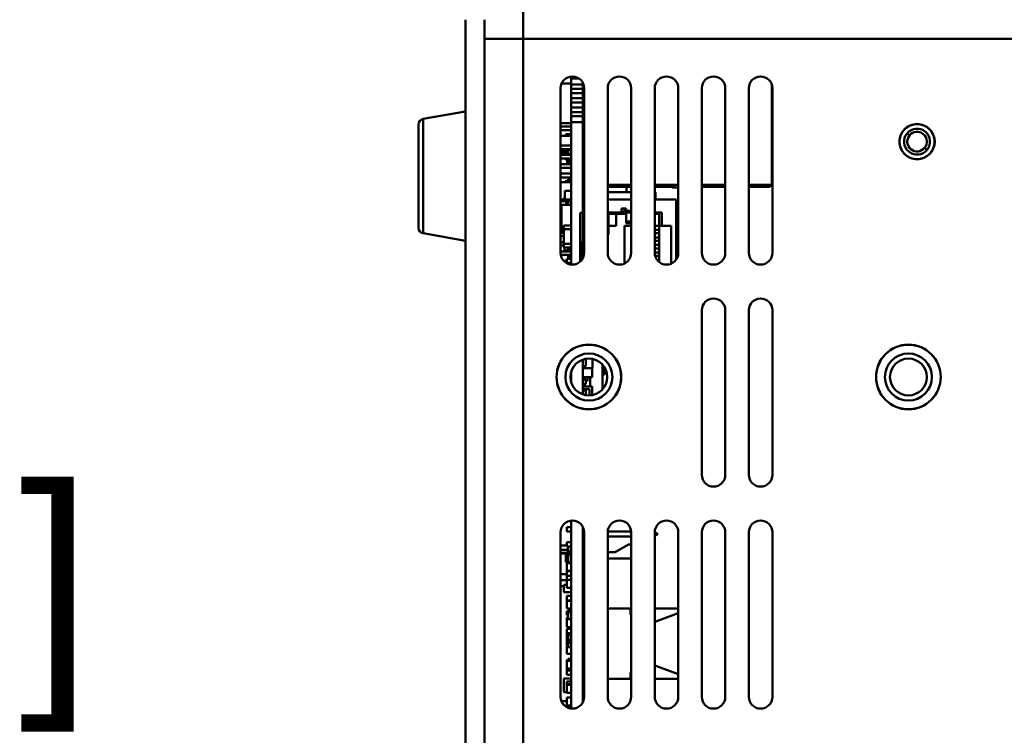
# Model space of a CAD drawing. Header units: inches. Extents: x 2.9 to 75, y -2.3 to 43.7.
# Tile 13 of 155: x 12.5 to 17.8, y 16.7 to 20.5. Entities that reach past the tile are written whole.
import ezdxf

# ---------------------------------------------------------------- set-up
doc = ezdxf.new("R2010")
doc.units = ezdxf.units.IN
doc.header["$MEASUREMENT"] = 0
for name, color, linetype, lineweight in [('Dimensions(ROSSANSI)', 7, 'Continuous', 25), ('Visible Edges(ROSSANSI)', 7, 'Continuous', 50), ('Visible Tangent Edges(ROSSANSI)', 7, 'Continuous', 50)]:
    doc.layers.add(name, color=color, linetype=linetype, lineweight=lineweight)
doc.styles.add('DEFAULT-ROSSANSI', font='arial.ttf')
doc.dimstyles.new('DEFAULT-ROSSANSI', dxfattribs={"dimtxt": 1, "dimasz": 0.098425, "dimexe": 0.125, "dimexo": 0.0625, "dimgap": 0.031496, "dimtad": 0, "dimtih": 1, "dimtoh": 1, "dimrnd": 1e-08, "dimzin": 0, "dimdsep": 46, "dimtxsty": 'DEFAULT-ROSSANSI', "dimcen": 0.09, "dimdle": 0.393701, "dimclrd": 7, "dimclre": 7, "dimclrt": 179, "dimadec": 0, "dimazin": 0, "dimtfac": 1, "dimtofl": 0, "dimtmove": 0, "dimatfit": 3, "dimfxl": 1, "dimtolj": 1, "dimtzin": 0, "dimlwd": 25, "dimlwe": 25, "dimarcsym": 0})

# ---------------------------------------------------------------- blocks, each defined once
blk = doc.blocks.new('*D6')
at = {"layer": 'Defpoints', "color": 0}
for p in [(20.4241, 20.8044), (17.2597, 10.0939), (23.203, 7.5773)]:
    blk.add_point(p, dxfattribs=at)
at = {"layer": 'Dimensions(ROSSANSI)', "color": 7, "lineweight": 25}
for p, q in [((20.4816, 20.78), (27.6449, 17.7468)), ((27.4914, 17.7049), (24.4043, 10.4143)), ((17.3172, 10.0695), (23.3181, 7.5285)), ((23.2413, 7.6679), (23.8348, 9.0695))]:
    blk.add_line(p, q, dxfattribs=at)
at = {"layer": 'Dimensions(ROSSANSI)', "color": 7}
for points in [[(27.4763, 17.7113), (27.5066, 17.6985), (27.5298, 17.7955)], [(23.2262, 7.6743), (23.2564, 7.6615), (23.203, 7.5773)]]:
    blk.add_solid(points, dxfattribs=at)
at = {"layer": 'Dimensions(ROSSANSI)', "color": 179, "lineweight": 25, "insert": (20.1629, 10.3828), "char_height": 1, "attachment_point": 1, "style": 'DEFAULT-ROSSANSI'}
blk.add_mtext('\\A1;11.10 [281.9]', dxfattribs=at)
blk = doc.blocks.new('*D10')
at = {"layer": 'Defpoints', "color": 0}
for p in [(19.8209, 25.724), (20.3454, 20.6186), (14.9174, 20.4942), (14.9174, 7.7999)]:
    blk.add_point(p, dxfattribs=at)
at = {"layer": 'Dimensions(ROSSANSI)', "color": 7, "lineweight": 25}
for p, q in [((14.9174, 20.5567), (14.9174, 26.5076)), ((20.3698, 20.6762), (22.212, 25.0268))]:
    blk.add_line(p, q, dxfattribs=at)
for start, end in [(81.72058, 89.69653), (67.35347, 75.29278)]:
    blk.add_arc((14.9174, 7.7999), 18.5827, start, end, dxfattribs=at)
at = {"layer": 'Dimensions(ROSSANSI)', "color": 7}
for points in [[(15.0158, 26.3659), (15.0159, 26.3987), (14.9174, 26.3826)], [(22.0789, 24.965), (22.0662, 24.9347), (22.1633, 24.9117)]]:
    blk.add_solid(points, dxfattribs=at)
at = {"layer": 'Dimensions(ROSSANSI)', "color": 179, "lineweight": 25, "insert": (17.6248, 26.5221), "char_height": 1, "attachment_point": 1, "style": 'DEFAULT-ROSSANSI'}
blk.add_mtext('\\A1;23°', dxfattribs=at)
blk = doc.blocks.new('*D11')
at = {"layer": 'Defpoints', "color": 0}
for p in [(14.9174, 20.4942), (17.3594, 10.2801), (15.5749, 2.791), (14.9174, -2.3416)]:
    blk.add_point(p, dxfattribs=at)
at = {"layer": 'Dimensions(ROSSANSI)', "color": 7, "lineweight": 25}
for p, q in [((14.9174, 20.4317), (14.9174, 2.7079)), ((17.3475, 10.2188), (15.8766, 2.616))]:
    blk.add_line(p, q, dxfattribs=at)
for start, end in [(90, 92.4169), (80.1398, 88.9102)]:
    blk.add_arc((14.9174, -2.3416), 5.1745, start, end, dxfattribs=at)
at = {"layer": 'Dimensions(ROSSANSI)', "color": 7}
for points in [[(15.0157, 2.8156), (15.016, 2.8484), (14.9174, 2.8329)], [(15.8065, 2.7726), (15.8005, 2.7404), (15.9003, 2.7387)]]:
    blk.add_solid(points, dxfattribs=at)
at = {"layer": 'Dimensions(ROSSANSI)', "color": 179, "lineweight": 25, "insert": (12.8, 3.1978), "char_height": 1, "attachment_point": 1, "style": 'DEFAULT-ROSSANSI'}
blk.add_mtext('\\A1;11°', dxfattribs=at)
blk = doc.blocks.new('*D12')
at = {"layer": 'Defpoints', "color": 0}
for p in [(18.9095, 20.6244), (7.7622, 12.3368), (16.9617, 10.557)]:
    blk.add_point(p, dxfattribs=at)
at = {"layer": 'Dimensions(ROSSANSI)', "color": 7, "lineweight": 25}
for p, q in [((18.8482, 20.6362), (9.5873, 22.428)), ((9.6913, 22.3076), (8.8662, 18.0429)), ((7.7809, 12.4335), (8.6061, 16.6982)), ((16.9004, 10.5688), (7.6395, 12.3606))]:
    blk.add_line(p, q, dxfattribs=at)
at = {"layer": 'Dimensions(ROSSANSI)', "color": 7}
for points in [[(9.6752, 22.3107), (9.7074, 22.3045), (9.71, 22.4042)], [(7.7648, 12.4366), (7.797, 12.4304), (7.7622, 12.3368)]]:
    blk.add_solid(points, dxfattribs=at)
at = {"layer": 'Dimensions(ROSSANSI)', "color": 179, "lineweight": 25, "insert": (4.7795, 18.0114), "char_height": 1, "attachment_point": 1, "style": 'DEFAULT-ROSSANSI'}
blk.add_mtext('\\A1;10.25 [260.5]', dxfattribs=at)
blk = doc.blocks.new('*D13')
at = {"layer": 'Defpoints', "color": 0}
for p in [(15.1212, 20.698), (3.624, 10.557), (16.9617, 10.557)]:
    blk.add_point(p, dxfattribs=at)
at = {"layer": 'Dimensions(ROSSANSI)', "color": 7, "lineweight": 25}
for p, q in [((15.0587, 20.698), (3.499, 20.698)), ((3.624, 20.5995), (3.624, 19.6156)), ((3.624, 10.6554), (3.624, 11.6393)), ((16.8992, 10.557), (3.499, 10.557))]:
    blk.add_line(p, q, dxfattribs=at)
at = {"layer": 'Dimensions(ROSSANSI)', "color": 7}
for points in [[(3.6076, 20.5995), (3.6404, 20.5995), (3.624, 20.698)], [(3.6076, 10.6554), (3.6404, 10.6554), (3.624, 10.557)]]:
    blk.add_solid(points, dxfattribs=at)
at = {"layer": 'Dimensions(ROSSANSI)', "color": 179, "lineweight": 25, "insert": (2.9831, 11.6708), "char_height": 1, "attachment_point": 1, "rotation": 90, "style": 'DEFAULT-ROSSANSI'}
blk.add_mtext('\\A1;10.14 [257.6]', dxfattribs=at)

msp = doc.modelspace()

# ---------------------------------------------------------------- linework, layer by layer
at = {"layer": 'Visible Edges(ROSSANSI)'}
for p, q in [((15.2231, 20.5961), (15.2231, 20.3923)), ((14.9174, 20.4942), (14.9174, 11.4438)), ((15.0193, 11.4438), (15.0193, 20.4942)), ((15.2231, 20.3923), (15.0193, 20.3923)), ((15.4794, 20.1556), (15.4287, 20.1556)), ((15.4794, 20.1811), (15.4794, 20.192)), ((15.4794, 20.1498), (15.4794, 20.1811)), ((15.4794, 20.1811), (15.5212, 20.1811)), ((15.5414, 20.1498), (15.4794, 20.1498)), ((15.4794, 20.1275), (15.4794, 20.1498)), ((15.5414, 20.1579), (15.5414, 20.1498)), ((15.5414, 20.1498), (15.5414, 20.1275)), ((16.5453, 20.1481), (16.5453, 19.6168)), ((15.4231, 20.1298), (15.4231, 19.2548)), ((15.4794, 20.1034), (15.4794, 20.1275)), ((15.4794, 20.1275), (15.5414, 20.1275)), ((15.5414, 20.1034), (15.4794, 20.1034)), ((15.4794, 20.0775), (15.4794, 20.1034)), ((15.5414, 20.1275), (15.5414, 20.1034)), ((15.5414, 20.1034), (15.5414, 20.0775)), ((15.5481, 19.2548), (15.5481, 20.1298)), ((15.6731, 20.1298), (15.6731, 19.2548)), ((15.7981, 19.2548), (15.7981, 20.1298)), ((15.9231, 20.1298), (15.9231, 19.2548)), ((16.0481, 19.2548), (16.0481, 20.1298)), ((16.1731, 20.1298), (16.1731, 19.2548)), ((16.2981, 19.2548), (16.2981, 20.1298)), ((16.4231, 20.1298), (16.4231, 19.2548)), ((16.5481, 19.2548), (16.5481, 20.1298)), ((15.4794, 20.0534), (15.4794, 20.0775)), ((15.4794, 20.0775), (15.5414, 20.0775)), ((15.5414, 20.0534), (15.4794, 20.0534)), ((15.4794, 20.0275), (15.4794, 20.0534)), ((15.5414, 20.0775), (15.5414, 20.0534)), ((15.5414, 20.0534), (15.5414, 20.0275)), ((14.6922, 19.9663), (14.9174, 20.006)), ((15.4794, 20.0034), (15.4794, 20.0275)), ((15.4794, 20.0275), (15.5414, 20.0275)), ((15.5414, 20.0034), (15.4794, 20.0034)), ((15.4794, 19.9811), (15.4794, 20.0034)), ((15.5414, 20.0275), (15.5414, 20.0034)), ((15.5414, 20.0034), (15.5414, 19.9811)), ((14.6674, 19.3883), (14.6674, 19.9368)), ((15.4794, 19.9436), (15.4231, 19.9436)), ((15.4794, 19.9498), (15.4794, 19.9811)), ((15.4794, 19.9811), (15.5414, 19.9811)), ((15.5414, 19.9498), (15.4794, 19.9498)), ((15.4794, 19.1926), (15.4794, 19.9498)), ((15.5414, 19.9811), (15.5414, 19.9498)), ((15.5414, 19.9498), (15.5414, 19.5291)), ((15.4794, 19.9259), (15.4231, 19.9259)), ((15.4794, 19.9062), (15.4231, 19.9062)), ((15.4514, 19.8861), (15.4514, 19.8761)), ((15.4794, 19.8861), (15.4514, 19.8861)), ((15.5481, 19.9327), (15.5414, 19.9321)), ((15.5424, 19.8107), (15.5424, 19.9322)), ((15.5481, 19.9259), (15.5424, 19.9259)), ((15.5481, 19.9062), (15.5424, 19.9062)), ((15.5424, 19.9056), (15.5434, 19.9056)), ((15.5434, 19.8456), (15.5434, 19.9056)), ((15.4794, 19.8761), (15.4231, 19.8761)), ((15.5424, 19.8456), (15.5434, 19.8456)), ((15.5481, 19.8761), (15.5434, 19.8761)), ((15.4231, 19.8261), (15.4794, 19.8261)), ((15.4794, 19.8259), (15.4231, 19.8259)), ((15.4794, 19.8062), (15.4231, 19.8062)), ((15.4231, 19.7961), (15.4634, 19.7961)), ((15.4634, 19.7836), (15.4231, 19.7836)), ((15.4381, 19.8062), (15.4381, 19.7961)), ((15.4514, 19.7981), (15.4514, 19.7961)), ((15.4634, 19.7981), (15.4514, 19.7981)), ((15.4514, 19.7836), (15.4514, 19.7759)), ((15.4794, 19.8026), (15.4634, 19.8026)), ((15.4634, 19.8026), (15.4634, 19.7786)), ((15.4794, 19.7786), (15.4634, 19.7786)), ((15.5414, 19.8107), (15.5424, 19.8107)), ((15.5424, 19.8261), (15.5481, 19.8261)), ((15.5481, 19.8259), (15.5424, 19.8259)), ((15.5424, 19.8117), (15.5481, 19.8117)), ((15.4794, 19.7759), (15.4231, 19.7759)), ((15.4794, 19.7562), (15.4231, 19.7562)), ((15.4794, 19.7259), (15.4231, 19.7259)), ((15.4514, 19.7562), (15.4514, 19.7491)), ((15.4794, 19.7491), (15.4514, 19.7491)), ((15.4574, 19.7491), (15.4574, 19.7259)), ((15.4634, 19.7491), (15.4634, 19.7411)), ((15.4634, 19.7411), (15.4634, 19.7391)), ((15.4794, 19.7411), (15.4634, 19.7411)), ((15.4794, 19.7391), (15.4634, 19.7391)), ((15.5414, 19.7716), (15.5481, 19.7716)), ((15.5414, 19.7676), (15.5424, 19.7676)), ((15.5414, 19.7461), (15.5481, 19.7461)), ((15.5424, 19.7461), (15.5424, 19.7676)), ((15.5424, 19.7496), (15.5481, 19.7496)), ((15.4794, 19.7062), (15.4231, 19.7062)), ((15.4794, 19.6759), (15.4231, 19.6759)), ((15.5414, 19.6911), (15.5481, 19.6911)), ((15.5424, 19.6696), (15.5424, 19.6911)), ((15.5424, 19.6796), (15.5481, 19.6796)), ((15.4794, 19.6562), (15.4231, 19.6562)), ((15.4794, 19.6311), (15.4231, 19.6311)), ((15.5414, 19.6696), (15.5424, 19.6696)), ((15.5414, 19.6556), (15.5481, 19.6556)), ((15.5414, 19.6331), (15.5481, 19.6331)), ((15.5414, 19.6311), (15.5481, 19.6311)), ((15.4455, 19.5842), (15.4455, 19.5389)), ((15.4794, 19.5842), (15.4455, 19.5842)), ((15.6731, 19.6168), (15.7981, 19.6168)), ((15.6731, 19.6049), (15.7981, 19.6049)), ((15.6731, 19.5776), (15.7981, 19.5776)), ((15.7734, 19.5776), (15.7734, 19.6049)), ((15.9231, 19.6168), (16.0481, 19.6168)), ((15.9231, 19.6049), (16.0158, 19.6049)), ((15.9231, 19.5776), (15.9264, 19.5776)), ((15.9264, 19.5389), (15.9264, 19.5776)), ((16.0158, 19.6168), (16.0158, 19.6022)), ((16.0158, 19.6022), (16.0276, 19.6022)), ((16.0414, 19.6022), (16.0276, 19.6022)), ((16.1731, 19.6168), (16.2981, 19.6168)), ((16.1731, 19.6049), (16.2981, 19.6049)), ((16.4231, 19.6168), (16.5453, 19.6168)), ((16.4231, 19.6049), (16.5364, 19.6049)), ((16.5364, 19.6168), (16.5364, 19.6049)), ((15.4231, 19.5389), (15.4794, 19.5389)), ((15.4231, 19.5291), (15.4794, 19.5291)), ((15.444, 19.5489), (15.444, 19.5389)), ((15.4455, 19.5489), (15.444, 19.5489)), ((15.453, 19.5291), (15.453, 19.5106)), ((15.4794, 19.5291), (15.4634, 19.5291)), ((15.4634, 19.5291), (15.4634, 19.5106)), ((15.4727, 19.5291), (15.4727, 19.5291)), ((15.5414, 19.5489), (15.5481, 19.5489)), ((15.5414, 19.5389), (15.5481, 19.5389)), ((15.5481, 19.5291), (15.5414, 19.5291)), ((15.5414, 19.5291), (15.5414, 19.4676)), ((15.5481, 19.5489), (15.5481, 19.5389)), ((15.5481, 19.5489), (15.5481, 19.5489)), ((15.6731, 19.5389), (15.7981, 19.5389)), ((15.9231, 19.5389), (16.0364, 19.5389)), ((16.0364, 19.5389), (16.0364, 19.4676)), ((15.4268, 19.3946), (15.4268, 19.5106)), ((15.4794, 19.5106), (15.4268, 19.5106)), ((15.5414, 19.4676), (15.5266, 19.4676)), ((15.5266, 19.2076), (15.5266, 19.4676)), ((15.7464, 19.4701), (15.6731, 19.4701)), ((15.7464, 19.4901), (15.7464, 19.4701)), ((15.7714, 19.4901), (15.7464, 19.4901)), ((15.7714, 19.4776), (15.7574, 19.4776)), ((15.7574, 19.4776), (15.7574, 19.4621)), ((15.7714, 19.4776), (15.7714, 19.4901)), ((15.7714, 19.4776), (15.7714, 19.4689)), ((15.7714, 19.4219), (15.7714, 19.4689)), ((15.9614, 19.4701), (15.9231, 19.4701)), ((15.9614, 19.3991), (15.9614, 19.4701)), ((16.0481, 19.4676), (16.0364, 19.4676)), ((15.6774, 19.4621), (15.6774, 19.3516)), ((15.7574, 19.4621), (15.6774, 19.4621)), ((15.7174, 19.3976), (15.7174, 19.4621)), ((15.7574, 19.4621), (15.7714, 19.4621)), ((15.7714, 19.4219), (15.7714, 19.4126)), ((15.7981, 19.4126), (15.7714, 19.4126)), ((15.9464, 19.4621), (15.9231, 19.4621)), ((15.9464, 19.3991), (15.9464, 19.4621)), ((15.4231, 19.3936), (15.44, 19.3936)), ((15.44, 19.3616), (15.4231, 19.3616)), ((15.44, 19.3946), (15.4268, 19.3946)), ((15.4324, 19.3936), (15.4324, 19.3616)), ((15.44, 19.4006), (15.4794, 19.4006)), ((15.44, 19.3809), (15.44, 19.4006)), ((15.44, 19.3022), (15.44, 19.3809)), ((15.44, 19.3809), (15.4794, 19.3809)), ((15.6774, 19.3976), (15.7174, 19.3976)), ((15.7624, 19.1983), (15.7624, 19.3991)), ((15.7624, 19.3991), (15.7981, 19.3991)), ((15.9231, 19.3991), (15.9464, 19.3991)), ((15.9231, 19.3766), (15.9464, 19.3766)), ((15.9464, 19.3991), (15.9614, 19.3991)), ((15.9464, 19.2061), (15.9464, 19.3991)), ((15.9614, 19.3991), (16.0104, 19.3991)), ((16.0104, 19.1974), (16.0104, 19.3991)), ((14.6922, 19.3587), (14.9174, 19.319)), ((15.44, 19.3436), (15.4231, 19.3436)), ((15.4231, 19.3116), (15.44, 19.3116)), ((15.5414, 19.3151), (15.5364, 19.3151)), ((15.5364, 19.2184), (15.5364, 19.3151)), ((15.5481, 19.3151), (15.5414, 19.3151)), ((15.6774, 19.3516), (15.6731, 19.3516)), ((15.9231, 19.3586), (15.9464, 19.3586)), ((15.9231, 19.3366), (15.9464, 19.3366)), ((15.9231, 19.3186), (15.9464, 19.3186)), ((15.4231, 19.2936), (15.44, 19.2936)), ((15.4231, 19.2616), (15.4794, 19.2616)), ((15.4794, 19.3022), (15.44, 19.3022)), ((15.44, 19.2825), (15.44, 19.3022)), ((15.4794, 19.2825), (15.44, 19.2825)), ((15.444, 19.2825), (15.444, 19.2669)), ((15.444, 19.2669), (15.444, 19.2668)), ((15.4794, 19.2669), (15.444, 19.2669)), ((15.4727, 19.2668), (15.444, 19.2668)), ((15.4634, 19.2825), (15.4634, 19.2736)), ((15.4794, 19.2736), (15.4634, 19.2736)), ((15.4727, 19.2668), (15.4727, 19.2669)), ((15.9231, 19.2966), (15.9464, 19.2966)), ((15.9231, 19.2786), (15.9464, 19.2786)), ((15.9231, 19.2566), (15.9464, 19.2566)), ((15.4241, 19.2436), (15.4794, 19.2436)), ((15.4404, 19.2116), (15.4554, 19.2116)), ((15.4554, 19.2042), (15.4489, 19.2042)), ((15.4554, 19.2236), (15.4554, 19.2016)), ((15.4794, 19.2236), (15.4554, 19.2236)), ((15.4634, 19.2436), (15.4634, 19.2236)), ((15.4794, 19.2376), (15.4752, 19.2376)), ((15.4752, 19.2376), (15.4752, 19.2236)), ((15.9252, 19.2386), (15.9464, 19.2386)), ((15.9361, 19.2166), (15.9464, 19.2166)), ((15.4794, 19.2016), (15.4554, 19.2016)), ((16.1731, 18.9498), (16.1731, 18.0748)), ((16.2981, 18.0748), (16.2981, 18.9498)), ((16.4231, 18.9498), (16.4231, 18.0748)), ((16.5481, 18.0748), (16.5481, 18.9498)), ((15.5414, 18.6876), (15.5414, 18.5022)), ((15.5574, 18.6531), (15.5574, 18.6916)), ((15.5924, 18.6416), (15.5924, 18.6909)), ((15.5414, 18.6531), (15.5574, 18.6531)), ((15.5414, 18.6416), (15.5924, 18.6416)), ((15.5904, 18.5944), (15.5904, 18.6416)), ((15.6457, 18.5292), (15.6457, 18.6606)), ((15.6554, 18.6081), (15.6554, 18.648)), ((15.4794, 18.5664), (15.4794, 18.6234)), ((15.5414, 18.5944), (15.5904, 18.5944)), ((15.5414, 18.5816), (15.5574, 18.5816)), ((15.5574, 18.5576), (15.5574, 18.5816)), ((15.5654, 18.5738), (15.5654, 18.5944)), ((15.5808, 18.5437), (15.5808, 18.5944)), ((15.6457, 18.6081), (15.6554, 18.6081)), ((15.5414, 18.5576), (15.5574, 18.5576)), ((15.5414, 18.5437), (15.5904, 18.5437)), ((15.5414, 18.5299), (15.5768, 18.5299)), ((15.5414, 18.5226), (15.5574, 18.5226)), ((15.5574, 18.5738), (15.5654, 18.5738)), ((15.5574, 18.4986), (15.5574, 18.5226)), ((15.5768, 18.497), (15.5768, 18.5299)), ((15.5904, 18.4985), (15.5904, 18.5437)), ((15.5554, 18.4986), (15.5574, 18.4986)), ((15.4554, 17.7961), (15.4554, 17.7741)), ((15.4794, 17.7961), (15.4554, 17.7961)), ((15.4794, 16.8326), (15.4794, 17.832)), ((15.5414, 17.7979), (15.5414, 16.8666)), ((15.5424, 17.7791), (15.5424, 17.7958)), ((15.4231, 17.7698), (15.4231, 16.8948)), ((15.4794, 17.7741), (15.4554, 17.7741)), ((15.5414, 17.7791), (15.5424, 17.7791)), ((15.5414, 17.7661), (15.5481, 17.7661)), ((15.5481, 16.8948), (15.5481, 17.7698)), ((15.6731, 17.7698), (15.6731, 16.8948)), ((15.6731, 17.7476), (15.7981, 17.7476)), ((15.6732, 17.7732), (15.798, 17.7732)), ((15.7981, 16.8948), (15.7981, 17.7698)), ((15.9231, 17.7698), (15.9231, 16.8948)), ((15.9231, 17.7685), (15.9351, 17.7652)), ((15.9231, 17.7523), (15.9351, 17.7555)), ((15.9351, 17.7652), (15.9351, 17.7555)), ((16.0481, 16.8948), (16.0481, 17.7698)), ((16.1731, 17.7698), (16.1731, 16.8948)), ((16.2981, 16.8948), (16.2981, 17.7698)), ((16.4231, 17.7698), (16.4231, 16.8948)), ((16.5481, 16.8948), (16.5481, 17.7698)), ((15.4554, 17.6991), (15.4231, 17.6991)), ((15.4554, 17.7162), (15.4554, 17.6942)), ((15.4794, 17.7162), (15.4554, 17.7162)), ((15.4794, 17.6942), (15.4554, 17.6942)), ((15.4614, 17.6942), (15.4614, 17.6591)), ((15.4794, 17.6939), (15.4634, 17.6939)), ((15.4634, 17.6939), (15.4634, 17.6699)), ((15.5414, 17.7356), (15.5481, 17.7356)), ((15.5414, 17.7196), (15.5481, 17.7196)), ((15.7843, 17.705), (15.7127, 17.6637)), ((15.7981, 17.705), (15.7843, 17.705)), ((15.4604, 17.6756), (15.4231, 17.6756)), ((15.4231, 17.6576), (15.4514, 17.6576)), ((15.4794, 17.6591), (15.4514, 17.6591)), ((15.4514, 17.6591), (15.4514, 17.6101)), ((15.4794, 17.6699), (15.4634, 17.6699)), ((15.4794, 17.6522), (15.4634, 17.6522)), ((15.4634, 17.6522), (15.4634, 17.6116)), ((15.5414, 17.6806), (15.5481, 17.6806)), ((15.5414, 17.6796), (15.5481, 17.6796)), ((15.5414, 17.6606), (15.5481, 17.6606)), ((15.5414, 17.6386), (15.5481, 17.6386)), ((15.7127, 17.6637), (15.6731, 17.6637)), ((15.4554, 17.6101), (15.4514, 17.6101)), ((15.4554, 17.6116), (15.4554, 17.6061)), ((15.4794, 17.6116), (15.4554, 17.6116)), ((15.4794, 17.6061), (15.4554, 17.6061)), ((15.4554, 17.6061), (15.4554, 17.5641)), ((15.5414, 17.6302), (15.5481, 17.6302)), ((15.5414, 17.6146), (15.5481, 17.6146)), ((15.5414, 17.5906), (15.5481, 17.5906)), ((15.5414, 17.5886), (15.5481, 17.5886)), ((15.7981, 17.6302), (15.6731, 17.6302)), ((15.4231, 17.5469), (15.4554, 17.5469)), ((15.4554, 17.5641), (15.4554, 17.5621)), ((15.4794, 17.5641), (15.4554, 17.5641)), ((15.4794, 17.5621), (15.4554, 17.5621)), ((15.4554, 17.5621), (15.4554, 17.5381)), ((15.4794, 17.5381), (15.4554, 17.5381)), ((15.4554, 17.5381), (15.4554, 17.5171)), ((15.5414, 17.5666), (15.5481, 17.5666)), ((15.5414, 17.5389), (15.5481, 17.5389)), ((15.4554, 17.5151), (15.4231, 17.5151)), ((15.4231, 17.4832), (15.4404, 17.4832)), ((15.4554, 17.4906), (15.4404, 17.4906)), ((15.4404, 17.4906), (15.4404, 17.4516)), ((15.4794, 17.5171), (15.4554, 17.5171)), ((15.4554, 17.5171), (15.4554, 17.4751)), ((15.5414, 17.5149), (15.5481, 17.5149)), ((15.5414, 17.5129), (15.5481, 17.5129)), ((15.5414, 17.4909), (15.5481, 17.4909)), ((15.5414, 17.4821), (15.5481, 17.4821)), ((15.4794, 17.4516), (15.4404, 17.4516)), ((15.4794, 17.4751), (15.4554, 17.4751)), ((15.4794, 17.4311), (15.4554, 17.4311)), ((15.4554, 17.4311), (15.4554, 17.4059)), ((15.5414, 17.4581), (15.5481, 17.4581)), ((15.5414, 17.4459), (15.5481, 17.4459)), ((15.5414, 17.4429), (15.5481, 17.4429)), ((15.4794, 17.4059), (15.4554, 17.4059)), ((15.4554, 17.4059), (15.4554, 17.3639)), ((15.4794, 17.4064), (15.4634, 17.4064)), ((15.4634, 17.4064), (15.4634, 17.4059)), ((15.5414, 17.4189), (15.5481, 17.4189)), ((15.5414, 17.4166), (15.5481, 17.4166)), ((15.5414, 17.3736), (15.5481, 17.3736)), ((15.4794, 17.3639), (15.4554, 17.3639)), ((15.4794, 17.3511), (15.4554, 17.3511)), ((15.4554, 17.3511), (15.4554, 17.3291)), ((15.4634, 17.3291), (15.4554, 17.3291)), ((15.4634, 17.3639), (15.4634, 17.3634)), ((15.4794, 17.3634), (15.4634, 17.3634)), ((15.4794, 17.3466), (15.4634, 17.3466)), ((15.4634, 17.3466), (15.4634, 17.3079)), ((15.5414, 17.3559), (15.5481, 17.3559)), ((15.5414, 17.3391), (15.5481, 17.3391)), ((15.7981, 17.3651), (15.6731, 17.3651)), ((15.7944, 17.3301), (15.7944, 17.3651)), ((15.7981, 17.3301), (15.7944, 17.3301)), ((16.0481, 17.3651), (15.9231, 17.3651)), ((16.0481, 17.3395), (15.9292, 17.2951)), ((15.4634, 17.3161), (15.4554, 17.3161)), ((15.4554, 17.3161), (15.4554, 17.3079)), ((15.4794, 17.3079), (15.4554, 17.3079)), ((15.4554, 17.3079), (15.4554, 17.2659)), ((15.9292, 17.2951), (15.9231, 17.2951)), ((15.4794, 17.2659), (15.4554, 17.2659)), ((15.4554, 17.2561), (15.4554, 17.2341)), ((15.4794, 17.2561), (15.4554, 17.2561)), ((15.4794, 17.2341), (15.4554, 17.2341)), ((15.4794, 17.2311), (15.4554, 17.2311)), ((15.4554, 17.2311), (15.4554, 17.1911)), ((15.4634, 17.2659), (15.4634, 17.2561)), ((15.4634, 17.2221), (15.4634, 17.1981)), ((15.4794, 17.2221), (15.4634, 17.2221)), ((15.4794, 17.1911), (15.4554, 17.1911)), ((15.4554, 17.1911), (15.4554, 17.1691)), ((15.4634, 17.1691), (15.4554, 17.1691)), ((15.4634, 17.1661), (15.4554, 17.1661)), ((15.4554, 17.1661), (15.4554, 17.1241)), ((15.4794, 17.1981), (15.4634, 17.1981)), ((15.4794, 17.1871), (15.4634, 17.1871)), ((15.4634, 17.1871), (15.4634, 17.1821)), ((15.4634, 17.1821), (15.4634, 17.1581)), ((15.4794, 17.1821), (15.4634, 17.1821)), ((15.5414, 17.1906), (15.5481, 17.1906)), ((15.4794, 17.1241), (15.4554, 17.1241)), ((15.4794, 17.1581), (15.4634, 17.1581)), ((15.5414, 17.1196), (15.5481, 17.1196)), ((15.4634, 17.0916), (15.4554, 17.0916)), ((15.4554, 17.0916), (15.4554, 17.0871)), ((15.4794, 17.0871), (15.4554, 17.0871)), ((15.4554, 17.0871), (15.4554, 17.0451)), ((15.4794, 17.0971), (15.4634, 17.0971)), ((15.4634, 17.0971), (15.4634, 17.0871)), ((15.9231, 17.0601), (15.9292, 17.0601)), ((15.9292, 17.0601), (16.0481, 17.0156)), ((15.4794, 17.0451), (15.4554, 17.0451)), ((15.4554, 17.0451), (15.4554, 17.0341)), ((15.4794, 17.0341), (15.4554, 17.0341)), ((15.4554, 17.0341), (15.4554, 17.0121)), ((15.4794, 17.0121), (15.4554, 17.0121)), ((15.7944, 17.0251), (15.7981, 17.0251)), ((15.7944, 16.9901), (15.7944, 17.0251)), ((15.4794, 16.9916), (15.4404, 16.9916)), ((15.4404, 16.9916), (15.4404, 16.9206)), ((15.4794, 16.9761), (15.4554, 16.9761)), ((15.4554, 16.9761), (15.4554, 16.9629)), ((15.4794, 16.9629), (15.4554, 16.9629)), ((15.4554, 16.9629), (15.4554, 16.9579)), ((15.4794, 16.9579), (15.4554, 16.9579)), ((15.4554, 16.9579), (15.4554, 16.9159)), ((15.5414, 16.9847), (15.5481, 16.9847)), ((15.5414, 16.9617), (15.5481, 16.9617)), ((15.5414, 16.9531), (15.5481, 16.9531)), ((15.6731, 16.9901), (15.7981, 16.9901)), ((15.9231, 16.9901), (16.0481, 16.9901)), ((15.4554, 16.9206), (15.4404, 16.9206)), ((15.4794, 16.9159), (15.4554, 16.9159)), ((15.5414, 16.9101), (15.5481, 16.9101)), ((15.4274, 16.8719), (15.4554, 16.8719)), ((15.4794, 16.8911), (15.4554, 16.8911)), ((15.4554, 16.8911), (15.4554, 16.8491)), ((15.4794, 16.8491), (15.4554, 16.8491)), ((15.5414, 16.8999), (15.5481, 16.8999)), ((15.5414, 16.8839), (15.5471, 16.8839)), ((15.4794, 16.8401), (15.4554, 16.8401))]:
    msp.add_line(p, q, dxfattribs=at)
for centre, radius in [((17.3171, 19.8461), 0.0937), ((15.5731, 18.5949), 0.172), ((15.5731, 18.5949), 0.1715), ((17.2711, 18.5949), 0.172), ((17.2711, 18.5949), 0.1715), ((15.5731, 18.5949), 0.125), ((15.5731, 18.5949), 0.0979), ((17.2711, 18.5949), 0.125), ((17.2711, 18.5949), 0.0979)]:
    msp.add_circle(centre, radius, dxfattribs=at)
for centre, radius, start, end in [((15.4856, 20.1298), 0.0625, 0, 180), ((15.7356, 20.1298), 0.0625, 0, 180), ((15.9856, 20.1298), 0.0625, 0, 180), ((16.2356, 20.1298), 0.0625, 0, 180), ((16.4856, 20.1298), 0.0625, 0, 180), ((14.6974, 19.9368), 0.03, 100, 180), ((17.3171, 19.8461), 0.0935, 320.5429, 140.5429), ((17.3171, 19.8461), 0.0935, 140.5429, 320.5429), ((17.3171, 19.8461), 0.069, 140.5429, 320.5429), ((17.3171, 19.8461), 0.069, 320.5429, 140.5429), ((17.3171, 19.8461), 0.0521, 320.5429, 140.5429), ((17.3171, 19.8461), 0.0521, 140.5429, 320.5429), ((15.4283, 19.6791), 0.0509, 289.0912, 333.1622), ((15.4283, 19.6791), 0.0548, 298.6733, 335.2187), ((16.0414, 19.614), 0.0118, 270, 304.4736), ((14.6974, 19.3883), 0.03, 180, 260), ((15.4856, 19.2548), 0.0625, 180, 0), ((15.7356, 19.2548), 0.0625, 180, 0), ((15.9856, 19.2548), 0.0625, 180, 0), ((16.2356, 19.2548), 0.0625, 180, 0), ((16.4856, 19.2548), 0.0625, 180, 0), ((16.2356, 18.9498), 0.0625, 0, 180), ((16.4856, 18.9498), 0.0625, 0, 180), ((16.2356, 18.0748), 0.0625, 180, 0), ((16.4856, 18.0748), 0.0625, 180, 0), ((15.4856, 17.7698), 0.0625, 0, 180), ((15.7356, 17.7698), 0.0625, 0, 180), ((15.9856, 17.7698), 0.0625, 0, 180), ((16.2356, 17.7698), 0.0625, 0, 180), ((16.4856, 17.7698), 0.0625, 0, 180), ((15.4604, 17.6766), 0.001, 270, 293.0639), ((15.4604, 17.6766), 0.001, 293.0639, 0), ((15.4856, 16.8948), 0.0625, 180, 0), ((15.7356, 16.8948), 0.0625, 180, 0), ((15.9856, 16.8948), 0.0625, 180, 0), ((16.2356, 16.8948), 0.0625, 180, 0), ((16.4856, 16.8948), 0.0625, 180, 0)]:
    msp.add_arc(centre, radius, start, end, dxfattribs=at)
for points, knots in [([(15.4268, 19.5106), (15.4257, 19.5106), (15.4246, 19.5106), (15.4236, 19.5106), (15.4235, 19.5106), (15.4233, 19.5106), (15.4231, 19.5106)], [0, 0, 0, 0, 0.5, 0.5, 0.5, 0.5925241, 0.5925241, 0.5925241, 0.5925241]), ([(15.4231, 19.3946), (15.4233, 19.3946), (15.4235, 19.3946), (15.4236, 19.3946), (15.4246, 19.3946), (15.4257, 19.3946), (15.4268, 19.3946)], [0.407511, 0.407511, 0.407511, 0.407511, 0.5, 0.5, 0.5, 1, 1, 1, 1])]:
    msp.add_open_spline(points, degree=3, knots=knots, dxfattribs=at)
at = {"layer": 'Visible Tangent Edges(ROSSANSI)'}
for p, q in [((15.2231, 20.3923), (18.5241, 20.3923)), ((15.2231, 11.5169), (15.2231, 20.3923)), ((14.6922, 19.9663), (14.6922, 19.3587)), ((17.2769, 19.8792), (17.2638, 19.8899)), ((17.3704, 19.8022), (17.3573, 19.8129)), ((16.0276, 19.6168), (16.0276, 19.6022)), ((15.5414, 19.3151), (15.5414, 19.4676)), ((15.7981, 19.4776), (15.7714, 19.4776)), ((15.7981, 19.4689), (15.7714, 19.4689)), ((16.0364, 19.2184), (16.0364, 19.4676)), ((15.7981, 19.4219), (15.7714, 19.4219)), ((15.4624, 17.6591), (15.4624, 17.6942)), ((15.4784, 17.6942), (15.4784, 17.6939)), ((15.4231, 17.6746), (15.4604, 17.6746)), ((15.4514, 17.6586), (15.4231, 17.6586)), ((15.4604, 17.6746), (15.4604, 17.6756)), ((15.4612, 17.6747), (15.4608, 17.6756)), ((15.4784, 17.6699), (15.4784, 17.6591))]:
    msp.add_line(p, q, dxfattribs=at)
msp.add_arc((15.4604, 17.6766), 0.002, 270, 293.0639, dxfattribs=at)
msp.add_open_spline([(15.4612, 17.6747), (15.4613, 17.6748), (15.4613, 17.6748), (15.4614, 17.6748)], degree=3, dxfattribs=at)

# ---------------------------------------------------------------- dimensions: what is measured, and where the dimension line sits
at = {"layer": 'Dimensions(ROSSANSI)', "color": 7, "lineweight": 25}
for base, center, p1, picture, middle in [((19.8209, 25.724), (14.9174, 7.7999), (20.3454, 20.6186), '*D10', (18.6142, 26.0112)), ((15.5749, 2.791), (14.9174, -2.3416), (17.3594, 10.2801), '*D11', (13.7339, 2.6958))]:
    dim = msp.add_angular_dim_3p(base=base, center=center, p1=p1, p2=(14.9174, 20.4942), dimstyle='DEFAULT-ROSSANSI', override={"dimadec": 0, "dimtp": 0, "dimtm": 0, "dimtdec": 0}, dxfattribs=at)
    dim.commit()
    dim.dimension.update_dxf_attribs({"geometry": picture, "text_midpoint": middle, "dimtype": 165})
for base, p1, p2, angle, override, picture, middle in [((7.7622, 12.3368), (18.9095, 20.6244), (16.9617, 10.557), 79.05, {"dimdec": 2, "dimtp": 0, "dimtm": 0, "dimtdec": 2, "dimatfit": 1}, '*D12', (8.7361, 17.3705)), ((23.203, 7.5773), (20.4241, 20.8044), (17.2597, 10.0939), 67.05, {"dimdec": 2, "dimtp": 0, "dimtm": 0, "dimtdec": 2, "dimatfit": 1}, '*D6', (24.1196, 9.7419)), ((3.624, 10.557), (15.1212, 20.698), (16.9617, 10.557), 90, {"dimtih": 0, "dimtoh": 0, "dimdec": 2, "dimtp": 0, "dimtm": 0, "dimtdec": 2, "dimatfit": 1}, '*D13', (3.624, 15.6275))]:
    dim = msp.add_linear_dim(base=base, p1=p1, p2=p2, angle=angle, dimstyle='DEFAULT-ROSSANSI', override=override, dxfattribs=at)
    dim.commit()
    dim.dimension.update_dxf_attribs({"geometry": picture, "text_midpoint": middle, "dimtype": 160})

doc.saveas('drawing.dxf')
